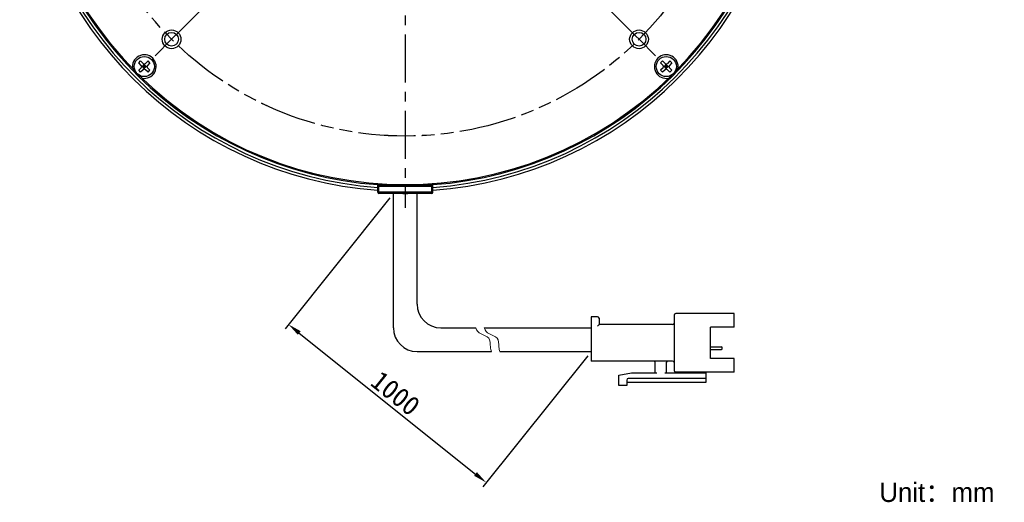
# Model space of a CAD drawing. Header units: millimetres. Extents: x 81 to 263, y 1 to 257.
# Tile 1 of 3: x 84 to 263, y 1 to 88. Entities that reach past the tile are written whole.
import ezdxf
from ezdxf.enums import TextEntityAlignment as Align

# ---------------------------------------------------------------- set-up
doc = ezdxf.new("R2010")
doc.units = ezdxf.units.MM
doc.header["$LTSCALE"] = 23.1
doc.header["$PDMODE"] = 3
doc.header["$PDSIZE"] = 8
doc.linetypes.add('CENTER', pattern=[0.6, 0.375, -0.075, 0.075, -0.075])
doc.linetypes.add('PHANTOM', pattern=[0.8, 0.45, -0.05, 0.1, -0.05, 0.1, -0.05])
doc.layers.get('0').update_dxf_attribs({"linetype": 'CONTINUOUS'})
doc.layers.get('Defpoints').update_dxf_attribs({"linetype": 'CONTINUOUS', "lineweight": 18})
for name, color, linetype in [('00_COMPONENTS', 7, 'CONTINUOUS'), ('03_ALL_AXES', 7, 'CONTINUOUS'), ('07_ALL_HOLES', 7, 'CONTINUOUS'), ('50_ALL_DETAILS', 7, 'CONTINUOUS'), ('51__DRAFT_DIMS', 7, 'CONTINUOUS')]:
    doc.layers.add(name, color=color, linetype=linetype)
for name, color, linetype, lineweight in [('标注', 3, 'CONTINUOUS', 25), ('粗实线', 7, 'CONTINUOUS', 30), ('细实线', 7, 'CONTINUOUS', 15)]:
    doc.layers.add(name, color=color, linetype=linetype, lineweight=lineweight)
doc.styles.get("Standard").update_dxf_attribs({"font": 'simfang.ttf'})
doc.dimstyles.new('CST Standard', dxfattribs={"dimtxt": 3.5, "dimasz": 2.5, "dimexe": 1, "dimexo": 1, "dimgap": 0.6, "dimtad": 1, "dimtoh": 1, "dimdsep": 46, "dimtxsty": 'STANDARD', "dimcen": -2.5, "dimdle": 5, "dimadec": 1, "dimazin": 2, "dimtfac": 1, "dimtofl": 0, "dimtmove": 0, "dimatfit": 0, "dimfxl": 1, "dimtolj": 1, "dimarcsym": 0})
doc.dimstyles.new('DIMSTYLE_6', dxfattribs={"dimtxt": 3, "dimasz": 3, "dimexe": 2.5, "dimexo": 0.5, "dimtad": 1, "dimdsep": 46, "dimtxsty": 'STANDARD', "dimblk": '_FILLED', "dimblk1": '_FILLED', "dimblk2": '_FILLED', "dimcen": 0.09, "dimclrt": 3, "dimazin": 2, "dimtp": 0.5, "dimtm": 0.5, "dimtfac": 1, "dimtofl": 0, "dimtmove": 0, "dimatfit": 1, "dimldrblk": '_FILLED', "dimfxl": 1, "dimtolj": 1, "dimarcsym": 0})

# ---------------------------------------------------------------- blocks, each defined once
blk = doc.blocks.new('_FILLED')
at = {"color": 0, "linetype": 'ByBlock'}
blk.add_solid([(0, 0), (-1, 0.167), (-1, -0.167)], dxfattribs=at)
blk = doc.blocks.new('*D6')
at = {"layer": '51__DRAFT_DIMS', "color": 4}
for p, q in [((111.82, 196.62), (98.21, 196.62)), ((115.32, 196.62), (111.82, 196.62)), ((124.87, 179.63), (115.32, 196.62))]:
    blk.add_line(p, q, dxfattribs=at)
at = {"layer": '51__DRAFT_DIMS', "color": 4, "xscale": 3, "yscale": 3, "zscale": 3, "rotation": 299.3542627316}
blk.add_blockref('_FILLED', (124.87, 179.63), dxfattribs=at)
at = {"layer": '51__DRAFT_DIMS', "color": 3}
blk.add_text('120', height=3, dxfattribs=at).set_placement((110.32, 197.37), align=Align.RIGHT)
blk = doc.blocks.new('*D9')
at = {"layer": 'Defpoints', "color": 0}
for p in [(152.12, 56.94), (188.02, 28.22), (168.99, 4.42)]:
    blk.add_point(p, dxfattribs=at)
at = {"layer": '标注', "color": 0, "linetype": 'Continuous', "lineweight": -2, "ltscale": 3}
for p, q in [((151.5, 56.15), (132.46, 32.36)), ((187.4, 27.43), (168.36, 3.64))]:
    blk.add_line(p, q, dxfattribs=at)
at = {"layer": '标注', "color": 9, "linetype": 'Continuous', "lineweight": -2, "ltscale": 3}
blk.add_line((135.04, 31.58), (167.03, 5.98), dxfattribs=at)
at = {"layer": '标注', "color": 9}
for points in [[(135.3, 31.91), (134.78, 31.25), (133.09, 33.14)], [(166.77, 5.66), (167.29, 6.31), (168.99, 4.42)]]:
    blk.add_solid(points, dxfattribs=at)
at = {"layer": '标注', "color": 7, "insert": (152.52, 20.63), "char_height": 3.5, "attachment_point": 5, "rotation": 321.3402}
blk.add_mtext('\\A1;1000{}{{\\H0.7x;}{}}', dxfattribs=at)

msp = doc.modelspace()

# ---------------------------------------------------------------- linework, layer by layer
msp.add_line((153.8071, 56.9351), (154.7632, 56.9351))
at = {"layer": '00_COMPONENTS', "color": 7}
for p, q in [((105.8837, 80.6307), (106.2373, 80.9842)), ((106.3433, 80.171), (105.8837, 80.6307)), ((106.6969, 80.5246), (106.2373, 80.9842)), ((106.909, 79.4811), (106.909, 80.4367)), ((107.5808, 80.9842), (107.1211, 80.5246)), ((107.9343, 80.6307), (107.4747, 80.171)), ((107.9343, 80.6307), (107.5808, 80.9842)), ((200.636, 80.6307), (200.9896, 80.9842)), ((201.0956, 80.171), (200.636, 80.6307)), ((201.4492, 80.5246), (200.9896, 80.9842)), ((201.6613, 79.4811), (201.6613, 80.4367)), ((202.3331, 80.9842), (201.8735, 80.5246)), ((202.6866, 80.6307), (202.227, 80.171)), ((202.6866, 80.6307), (202.3331, 80.9842)), ((106.3433, 79.7468), (105.8837, 79.2872)), ((106.2373, 78.9336), (105.8837, 79.2872)), ((106.6969, 79.3932), (106.2373, 78.9336)), ((106.4312, 79.9589), (107.3868, 79.9589)), ((106.5555, 79.9589), (106.909, 80.3125)), ((106.909, 79.6054), (106.5555, 79.9589)), ((107.0858, 79.7821), (106.7322, 80.1357)), ((107.0858, 80.1357), (106.7322, 79.7821)), ((107.2626, 79.9589), (106.909, 80.3125)), ((106.909, 79.6054), (107.2626, 79.9589)), ((107.5808, 78.9336), (107.1211, 79.3932)), ((107.9343, 79.2872), (107.4747, 79.7468)), ((107.5808, 78.9336), (107.9343, 79.2872)), ((201.0956, 79.7468), (200.636, 79.2872)), ((200.9896, 78.9336), (200.636, 79.2872)), ((201.4492, 79.3932), (200.9896, 78.9336)), ((201.1835, 79.9589), (202.1391, 79.9589)), ((201.3078, 79.9589), (201.6613, 80.3125)), ((201.6613, 79.6054), (201.3078, 79.9589)), ((201.8381, 79.7821), (201.4845, 80.1357)), ((201.8381, 80.1357), (201.4845, 79.7821)), ((202.0149, 79.9589), (201.6613, 80.3125)), ((201.6613, 79.6054), (202.0149, 79.9589)), ((202.3331, 78.9336), (201.8735, 79.3932)), ((202.6866, 79.2872), (202.227, 79.7468)), ((202.3331, 78.9336), (202.6866, 79.2872)), ((149.2852, 57.1351), (149.2852, 58.7304)), ((159.0852, 58.4351), (149.4852, 58.4351)), ((159.2852, 57.1351), (159.2852, 58.7304)), ((159.0852, 56.9351), (149.4852, 56.9351))]:
    msp.add_line(p, q, dxfattribs=at)
at = {"layer": '00_COMPONENTS', "color": 4}
for p, q in [((149.2852, 58.2351), (159.2852, 58.2351)), ((149.4852, 56.9351), (149.4852, 58.7176)), ((159.0852, 56.9351), (159.0852, 58.7176)), ((159.2852, 57.1351), (149.2852, 57.1351))]:
    msp.add_line(p, q, dxfattribs=at)
at = {"layer": '00_COMPONENTS', "color": 7}
for centre, radius in [((111.8588, 84.9087), 1.7), ((111.8588, 84.9087), 1.25), ((196.7116, 84.9087), 1.7), ((196.7116, 84.9087), 1.25), ((106.909, 79.9589), 1.825), ((201.6613, 79.9589), 1.825)]:
    msp.add_circle(centre, radius, dxfattribs=at)
for centre, radius, start, end in [((154.2856, 127.3386), 70.0005, 103.3822, 265.903822), ((154.2856, 127.3386), 69.5, 103.480396, 265.87409), ((154.2856, 127.3386), 69.9999, 274.095494, 76.618467), ((154.2856, 127.3386), 69.5, 274.125218, 76.520275), ((154.2852, 127.3351), 69, 103.903525, 265.84449), ((154.2852, 127.3351), 69, 274.15551, 76.096475), ((154.2852, 127.3351), 68.8, 135.317803, 224.796148), ((154.2852, 127.3351), 68.8, 315.317817, 44.796148), ((106.909, 79.9589), 2.15, 258.652831, 191.347169), ((106.909, 80.7367), 0.3, 225, 315), ((201.6613, 79.9589), 2.15, 348.652831, 281.347169), ((201.6613, 80.7367), 0.3, 225, 315), ((106.1312, 79.9589), 0.3, 315, 45), ((106.909, 79.1811), 0.3, 45, 135), ((107.6868, 79.9589), 0.3, 135, 225), ((200.8835, 79.9589), 0.3, 315, 45), ((201.6613, 79.1811), 0.3, 45, 135), ((202.4391, 79.9589), 0.3, 135, 225), ((154.2852, 127.3351), 68.8, 225.203852, 314.682195), ((149.4852, 58.2351), 0.2, 90, 180), ((159.0852, 58.2351), 0.2, 0, 90), ((149.4852, 57.1351), 0.2, 180, 270), ((159.0852, 57.1351), 0.2, 270, 360)]:
    msp.add_arc(centre, radius, start, end, dxfattribs=at)
at = {"layer": '03_ALL_AXES', "color": 1, "linetype": 'CENTER'}
msp.add_line((154.2852, 127.3351), (154.2852, 54.3351), dxfattribs=at)
at = {"layer": '07_ALL_HOLES', "color": 1, "linetype": 'CENTER'}
for p, q in [((111.8588, 169.7615), (196.1201, 85.5001)), ((196.7116, 169.7615), (113.2778, 86.3277)), ((111.8588, 84.9087), (113.2778, 86.3277)), ((111.8588, 84.9087), (108.8536, 81.9034)), ((196.7116, 84.9087), (196.1201, 85.5001)), ((196.7116, 84.9087), (199.7168, 81.9034))]:
    msp.add_line(p, q, dxfattribs=at)
at = {"layer": '07_ALL_HOLES', "color": 1, "linetype": 'PHANTOM'}
msp.add_circle((154.2852, 127.3351), 60, dxfattribs=at)
at = {"layer": '50_ALL_DETAILS', "color": 4, "linetype": 'PHANTOM'}
msp.add_circle((154.2841, 127.3352), 60.0008, dxfattribs=at)
at = {"layer": '粗实线', "ltscale": 3}
for p, q in [((152.1219, 32.5236), (152.1219, 56.9351)), ((156.4298, 36.8315), (156.4298, 56.9351)), ((160.7377, 32.5236), (167.0846, 32.5236)), ((168.609, 32.5236), (188.0211, 32.5236)), ((156.4298, 28.2157), (169.9336, 28.2157)), ((171.458, 28.2157), (188.0211, 28.2157))]:
    msp.add_line(p, q, dxfattribs=at)
at = {"layer": '粗实线'}
for p, q in [((188.0211, 34.534), (188.0211, 26.4926)), ((189.1698, 34.534), (188.0211, 34.534)), ((189.457, 34.2468), (189.457, 33.098)), ((203.0987, 34.8212), (203.0987, 24.7694)), ((214.0121, 35.1084), (203.3859, 35.1084)), ((214.0121, 32.6672), (214.0121, 35.1084)), ((202.8115, 33.098), (189.457, 33.098)), ((214.0121, 32.6672), (209.7042, 32.6672)), ((209.7042, 26.9233), (209.7042, 32.6672)), ((209.7042, 29.0782), (211.6858, 29.0782)), ((211.8294, 28.7183), (211.8294, 28.9346)), ((209.7042, 28.5747), (211.6858, 28.5747)), ((214.0121, 26.9233), (209.7042, 26.9233)), ((214.0121, 24.4822), (214.0121, 26.9233)), ((202.8115, 26.4926), (188.0211, 26.4926)), ((199.6524, 24.3386), (199.6524, 26.2054)), ((201.6628, 26.2054), (201.6628, 24.3386)), ((193.047, 23.9078), (195.3445, 24.3386)), ((193.047, 22.0411), (193.047, 23.9078)), ((208.8426, 23.3334), (194.7701, 23.3334)), ((195.3445, 24.3386), (199.9396, 24.3386)), ((201.3756, 24.3386), (208.8426, 24.3386)), ((214.0121, 24.4822), (203.3859, 24.4822)), ((207.1194, 24.3386), (207.1194, 24.4822)), ((208.8426, 24.4822), (208.8426, 22.6154)), ((194.4829, 22.0411), (193.047, 22.0411)), ((194.4829, 23.0462), (194.4829, 22.0411)), ((208.8426, 22.6154), (194.4829, 22.6154))]:
    msp.add_line(p, q, dxfattribs=at)
at = {"layer": '粗实线', "ltscale": 3}
for centre in [(160.7377, 36.8315), (156.4298, 32.5236)]:
    msp.add_arc(centre, 4.3079, 180, 270, dxfattribs=at)
at = {"layer": '粗实线'}
for centre, radius, start, end in [((189.1698, 34.2468), 0.2872, 0, 90), ((203.3859, 34.8212), 0.2872, 90, 180), ((202.8115, 33.3852), 0.2872, 270, 0), ((211.6858, 28.9346), 0.1436, 0, 90), ((211.6858, 28.7183), 0.1436, 270, 0), ((199.3652, 26.2054), 0.2872, 0, 90), ((201.95, 26.2054), 0.2872, 90, 180), ((202.8115, 26.2054), 0.2872, 0, 90), ((194.7701, 23.0462), 0.2872, 90, 180), ((203.3859, 24.7694), 0.2872, 180, 270)]:
    msp.add_arc(centre, radius, start, end, dxfattribs=at)
msp.add_open_spline([(189.457, 33.098), (189.4532, 33.0942), (189.4398, 33.0808), (189.4129, 33.0539), (189.374, 33.015), (189.3275, 32.9685), (189.2765, 32.9174), (189.2234, 32.8644), (189.1877, 32.8286), (189.1698, 32.8108)], degree=3, knots=[0, 0, 0, 0, 132.44496021, 469.29186831, 937.59263349, 1489.92739949, 2093.19286428, 2719.61557646, 3341.62114333, 3341.62114333, 3341.62114333, 3341.62114333], dxfattribs=at)
at = {"layer": '细实线', "ltscale": 3}
for points, knots in [([(167.0846, 32.5236), (167.2574, 32.0464), (167.8411, 31.2822), (169.7923, 30.896), (169.6512, 29.2995), (169.8473, 28.4737), (169.9336, 28.2157)], [0, 0, 0, 0, 610.83119015, 1204.5829362, 1830.46368675, 2133.90260583, 2133.90260583, 2133.90260583, 2133.90260583]), ([(168.609, 32.5236), (168.7819, 32.0464), (169.3655, 31.2822), (171.3168, 30.896), (171.1757, 29.2995), (171.3718, 28.4737), (171.458, 28.2157)], [0, 0, 0, 0, 609.2601643, 1201.48481194, 1825.75582997, 2128.41432004, 2128.41432004, 2128.41432004, 2128.41432004])]:
    msp.add_open_spline(points, degree=3, knots=knots, dxfattribs=at)

# ---------------------------------------------------------------- texts
at = {"insert": (240.3427, 4.4018), "char_height": 3.5, "width": 66.074441, "attachment_point": 1}
msp.add_mtext('{\\fFZLanTingHei-R-GBK|b0|i0|c134|p2;Unit：mm}', dxfattribs=at)

# ---------------------------------------------------------------- dimensions: what is measured, and where the dimension line sits
at = {"layer": '51__DRAFT_DIMS', "color": 4}
dim = msp.add_diameter_dim_2p(p1=(124.8712, 179.6322), p2=(183.6969, 75.0382), text='%%c<>', dimstyle='DIMSTYLE_6', override={"dimtih": 1, "dimtoh": 1, "dimpost": '<>'}, dxfattribs=at)
dim.commit()
dim.dimension.update_dxf_attribs({"geometry": '*D6', "text_midpoint": (107.0131, 198.8685), "dimtype": 163})
at = {"layer": '标注', "color": 9, "ltscale": 3}
dim = msp.add_linear_dim(base=(168.9863, 4.4222), p1=(152.1219, 56.9351), p2=(188.0211, 28.2157), angle=321.340192, text='1000{}{{\\H0.7x;}{}}', dimstyle='CST Standard', override={"dimlfac": 2, "dimclrd": 9, "dimclrt": 7}, dxfattribs=at)
dim.commit()
dim.dimension.update_dxf_attribs({"geometry": '*D9', "text_midpoint": (152.5172, 20.6325)})

doc.saveas('drawing.dxf')
